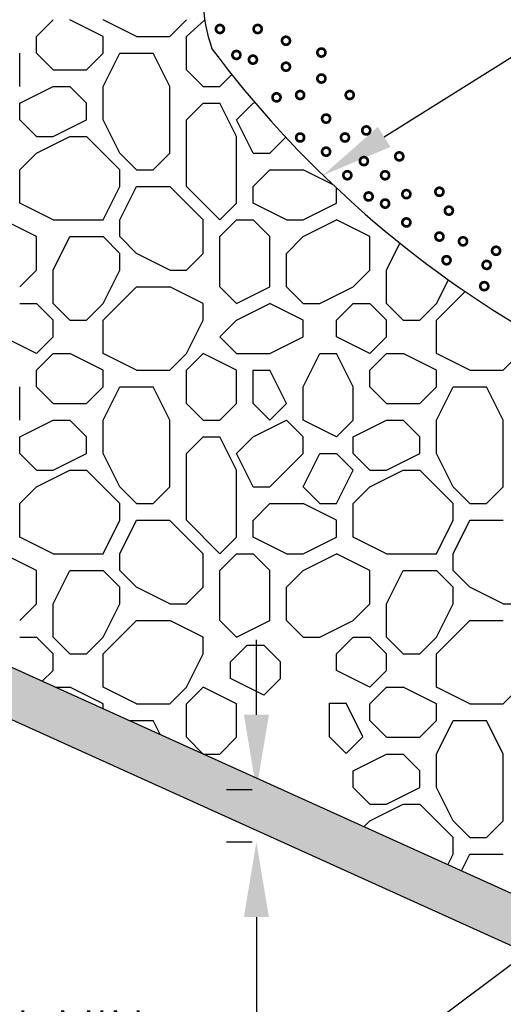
# Model space of a CAD drawing. Header units: feet. Extents: x 4777 to 9641, y 339 to 7297.
# Tile 10 of 14: x 4794.46 to 4795.47, y 357.23 to 359.27. Entities that reach past the tile are written whole.
import ezdxf
from ezdxf import colors
from ezdxf.entities.mleader import LeaderData, LeaderLine
from ezdxf.math import Vec2, Vec3

# ---------------------------------------------------------------- set-up
doc = ezdxf.new("R2010")
doc.units = ezdxf.units.FT
doc.header["$LTSCALE"] = 0.5
doc.header["$MEASUREMENT"] = 0
doc.layers.get('Defpoints').update_dxf_attribs({"lineweight": 120})
doc.layers.add('C-ANNO-DETAIL', color=2, linetype='Continuous', lineweight=25)
doc.styles.add('CoC_DETAIL_TEXT', font='simplex.shx', dxfattribs={"height": 0.08})
doc.dimstyles.new('CoC_DETAIL DIM', dxfattribs={"dimtxt": 0.1, "dimasz": 0.15625, "dimexe": 0.0625, "dimexo": 0.0625, "dimgap": 0.0313, "dimtad": 0, "dimtoh": 1, "dimdec": 0, "dimzin": 0, "dimdsep": 46, "dimtxsty": 'CoC_DETAIL_TEXT', "dimcen": 0, "dimclrd": 256, "dimclre": 256, "dimclrt": 256, "dimaunit": 1, "dimadec": 1, "dimazin": 0, "dimtfac": 1, "dimtdec": 0, "dimtofl": 0, "dimtmove": 0, "dimatfit": 3, "dimfxl": 1, "dimtolj": 1, "dimtzin": 0, "dimlwd": -1, "dimlwe": -1, "dimarcsym": 0})

# ---------------------------------------------------------------- blocks, each defined once
blk = doc.blocks.new('*D70')
at = {"layer": 'C-ANNO-DETAIL', "transparency": 16777216}
for p, q in [((4794.9566, 357.8282), (4794.9566, 357.9844)), ((4794.9566, 357.4072), (4794.9566, 357.1729)), ((4794.9566, 357.1729), (4794.8004, 357.1729))]:
    blk.add_line(p, q, dxfattribs=at)
at = {"layer": 'C-ANNO-DETAIL', "linetype": 'Continuous', "transparency": 16777216}
for p, q in [((4794.9481, 357.6719), (4794.8941, 357.6719)), ((4794.9481, 357.5635), (4794.8941, 357.5635))]:
    blk.add_line(p, q, dxfattribs=at)
at = {"layer": 'C-ANNO-DETAIL', "transparency": 16777216}
for points in [[(4794.9306, 357.8282), (4794.9827, 357.8282), (4794.9566, 357.6719)], [(4794.9306, 357.4072), (4794.9827, 357.4072), (4794.9566, 357.5635)]]:
    blk.add_solid(points, dxfattribs=at)
at = {"layer": 'Defpoints', "color": 0, "transparency": 16777216}
for p in [(4794.9566, 357.6719), (4795.0106, 357.6719), (4795.0106, 357.5635)]:
    blk.add_point(p, dxfattribs=at)
at = {"layer": 'C-ANNO-DETAIL', "transparency": 16777216, "insert": (4794.5595, 357.1729), "char_height": 0.08, "attachment_point": 5, "style": 'CoC_DETAIL_TEXT'}
blk.add_mtext('\\A1;6" MIN.', dxfattribs=at)

msp = doc.modelspace()

# ---------------------------------------------------------------- hatches: boundary and pattern name
at = {"layer": 'C-ANNO-DETAIL'}
h = msp.add_hatch(dxfattribs=at)
h.set_pattern_fill('CYRAMIC', color=254, scale=0.333333, angle=40, style=0)
h.set_pattern_definition([(40, (4791.649358, 353.985578), (0.05517819, 0.08981358), [0.1333333, -0.0333333]), (130, (4791.670784, 353.960043), (-0.08981358, 0.05517819), [0.1333333, -0.0333333])])
h.paths.add_polyline_path([(4793.8859, 358.1805, 0.155568), (4792.3825, 358.1628), (4792.2853, 358.1067, 0.211364), (4792.3091, 358.0163), (4792.3644, 358.0483, -0.157538), (4793.8859, 358.0721), (4797.3362, 356.5123), (4797.3362, 356.6207)])

# ---------------------------------------------------------------- linework, layer by layer
at = {"layer": 'C-ANNO-DETAIL', "color": 254}
for p, q in [((4794.4985, 359.2397), (4794.5332, 359.2744)), ((4794.6374, 359.2397), (4794.5679, 359.2744)), ((4794.7068, 359.2397), (4794.6374, 359.2744)), ((4794.7763, 359.2397), (4794.811, 359.2744)), ((4794.811, 359.2397), (4794.8491, 359.274)), ((4794.4985, 359.205), (4794.4985, 359.2397)), ((4794.6374, 359.205), (4794.6374, 359.2397)), ((4794.7068, 359.2397), (4794.7763, 359.2397)), ((4794.811, 359.1703), (4794.811, 359.2397)), ((4794.4638, 359.1355), (4794.4638, 359.205)), ((4794.5332, 359.1702), (4794.4985, 359.2049)), ((4794.6027, 359.1703), (4794.6374, 359.205)), ((4794.6374, 359.1355), (4794.6721, 359.205)), ((4794.6721, 359.205), (4794.7416, 359.205)), ((4794.7763, 359.1355), (4794.7416, 359.205)), ((4794.5332, 359.1703), (4794.6027, 359.1703)), ((4794.8457, 359.1355), (4794.811, 359.1703)), ((4794.8804, 359.1355), (4794.9053, 359.1604)), ((4794.4638, 359.1008), (4794.5332, 359.1355)), ((4794.5332, 359.1355), (4794.5679, 359.1355)), ((4794.6027, 359.1008), (4794.568, 359.1355)), ((4794.6374, 359.0661), (4794.6374, 359.1355)), ((4794.7763, 358.9966), (4794.7763, 359.1355)), ((4794.8457, 359.1355), (4794.8804, 359.1355)), ((4794.4638, 359.0661), (4794.4638, 359.1008)), ((4794.6027, 359.0661), (4794.6027, 359.1008)), ((4794.811, 359.0661), (4794.8457, 359.1008)), ((4794.8457, 359.1008), (4794.8804, 359.1008)), ((4794.9152, 359.0314), (4794.8804, 359.1008)), ((4794.9152, 359.0661), (4794.9499, 359.1008)), ((4794.4985, 359.0314), (4794.4638, 359.0661)), ((4794.5332, 359.0314), (4794.6027, 359.0661)), ((4794.6721, 358.9966), (4794.6374, 359.0661)), ((4794.811, 358.9272), (4794.811, 359.0661)), ((4794.9499, 358.9966), (4794.9152, 359.0661)), ((4794.4985, 359.0314), (4794.5332, 359.0314)), ((4794.4985, 358.9966), (4794.5679, 359.0314)), ((4794.5679, 359.0314), (4794.6027, 359.0314)), ((4794.6721, 358.9619), (4794.6027, 359.0314)), ((4794.9152, 358.8925), (4794.9152, 359.0314)), ((4794.9846, 358.9966), (4795.0179, 359.0299)), ((4794.9846, 358.9966), (4795.0179, 359.0299)), ((4794.4638, 358.9619), (4794.4985, 358.9966)), ((4794.7068, 358.9619), (4794.6721, 358.9966)), ((4794.7416, 358.9619), (4794.7763, 358.9966)), ((4794.9499, 358.9966), (4794.9846, 358.9966)), ((4794.4638, 358.8925), (4794.4638, 358.9619)), ((4794.6721, 358.9272), (4794.6721, 358.9619)), ((4794.7068, 358.9619), (4794.7416, 358.9619)), ((4794.9499, 358.9272), (4794.9846, 358.9619)), ((4794.9846, 358.9619), (4795.0541, 358.9619)), ((4795.1162, 358.9308), (4795.0541, 358.9619)), ((4794.6374, 358.8578), (4794.6721, 358.9272)), ((4794.6721, 358.8578), (4794.7068, 358.9272)), ((4794.7068, 358.9272), (4794.7763, 358.9272)), ((4794.8457, 358.8578), (4794.7763, 358.9272)), ((4794.8804, 358.8578), (4794.811, 358.9272)), ((4794.9499, 358.8925), (4794.9499, 358.9272)), ((4795.1235, 358.8925), (4795.1235, 358.924)), ((4794.5332, 358.8578), (4794.4638, 358.8925)), ((4794.8804, 358.8578), (4794.9152, 358.8925)), ((4795.0193, 358.8578), (4794.9499, 358.8925)), ((4795.0541, 358.8578), (4795.1235, 358.8925)), ((4794.4985, 358.823), (4794.4291, 358.8578)), ((4794.5332, 358.8578), (4794.6374, 358.8578)), ((4794.6721, 358.823), (4794.6721, 358.8578)), ((4794.8457, 358.7883), (4794.8457, 358.8578)), ((4794.8804, 358.823), (4794.9152, 358.8578)), ((4794.9152, 358.8578), (4794.9499, 358.8578)), ((4794.9846, 358.823), (4794.9499, 358.8578)), ((4795.0541, 358.823), (4795.1235, 358.8578)), ((4795.1929, 358.823), (4795.1235, 358.8578)), ((4794.4985, 358.7536), (4794.4985, 358.823)), ((4794.5332, 358.7536), (4794.5679, 358.823)), ((4794.5679, 358.823), (4794.6374, 358.823)), ((4794.6721, 358.7883), (4794.6374, 358.823)), ((4794.7068, 358.7883), (4794.6721, 358.823)), ((4794.8804, 358.7189), (4794.8804, 358.823)), ((4794.9846, 358.7189), (4794.9846, 358.823)), ((4795.0193, 358.7883), (4795.0541, 358.823)), ((4795.1929, 358.7536), (4795.1929, 358.823)), ((4795.2277, 358.7536), (4795.2556, 358.8094)), ((4794.6721, 358.7536), (4794.6721, 358.7883)), ((4794.7763, 358.7536), (4794.7068, 358.7883)), ((4794.811, 358.7536), (4794.8457, 358.7883)), ((4795.0193, 358.7189), (4795.0193, 358.7883)), ((4794.4638, 358.7189), (4794.4985, 358.7536)), ((4794.5332, 358.6841), (4794.5332, 358.7536)), ((4794.6374, 358.6841), (4794.6721, 358.7536)), ((4794.7763, 358.7536), (4794.811, 358.7536)), ((4795.1582, 358.7189), (4795.1929, 358.7536)), ((4795.2277, 358.6841), (4795.2277, 358.7536)), ((4795.3318, 358.6841), (4795.3564, 358.7333)), ((4794.6374, 358.6494), (4794.7068, 358.7189)), ((4794.7068, 358.7189), (4794.7763, 358.7189)), ((4794.8457, 358.6841), (4794.7763, 358.7189)), ((4794.9152, 358.6841), (4794.8804, 358.7189)), ((4794.9152, 358.6841), (4794.9846, 358.7189)), ((4795.0541, 358.6841), (4795.0193, 358.7189)), ((4795.0888, 358.6841), (4795.1582, 358.7189)), ((4795.3318, 358.6494), (4795.3913, 358.7089)), ((4794.4638, 358.6841), (4794.4985, 358.6841)), ((4794.5332, 358.6494), (4794.4985, 358.6841)), ((4794.5679, 358.6494), (4794.5332, 358.6841)), ((4794.6027, 358.6494), (4794.6374, 358.6841)), ((4794.8457, 358.6494), (4794.8457, 358.6841)), ((4794.9152, 358.6494), (4794.9846, 358.6841)), ((4795.0541, 358.6494), (4794.9846, 358.6841)), ((4795.0541, 358.6841), (4795.0888, 358.6841)), ((4795.1235, 358.6494), (4795.1582, 358.6841)), ((4795.1582, 358.6841), (4795.1929, 358.6841)), ((4795.2277, 358.6494), (4795.1929, 358.6841)), ((4795.2624, 358.6494), (4795.2277, 358.6841)), ((4795.2971, 358.6494), (4795.3318, 358.6841)), ((4794.5332, 358.6147), (4794.5332, 358.6494)), ((4794.5679, 358.6494), (4794.6027, 358.6494)), ((4794.6374, 358.58), (4794.6374, 358.6494)), ((4794.811, 358.58), (4794.8457, 358.6494)), ((4794.8804, 358.6147), (4794.9152, 358.6494)), ((4795.0541, 358.6147), (4795.0541, 358.6494)), ((4795.1235, 358.6147), (4795.1235, 358.6494)), ((4795.2277, 358.6147), (4795.2277, 358.6494)), ((4795.2624, 358.6494), (4795.2971, 358.6494)), ((4795.3318, 358.58), (4795.3318, 358.6494)), ((4794.4985, 358.58), (4794.4291, 358.6147)), ((4794.4985, 358.58), (4794.5332, 358.6147)), ((4794.9152, 358.58), (4794.8805, 358.6147)), ((4794.9846, 358.58), (4795.0541, 358.6147)), ((4795.1929, 358.58), (4795.1235, 358.6147)), ((4795.1929, 358.58), (4795.2277, 358.6147)), ((4794.4985, 358.5453), (4794.5332, 358.58)), ((4794.5332, 358.58), (4794.5679, 358.58)), ((4794.6374, 358.5453), (4794.5679, 358.58)), ((4794.7068, 358.5453), (4794.6374, 358.58)), ((4794.7763, 358.5453), (4794.811, 358.58)), ((4794.811, 358.5453), (4794.8457, 358.58)), ((4794.811, 358.5453), (4794.8457, 358.58)), ((4794.9152, 358.5453), (4794.8457, 358.58)), ((4794.9152, 358.58), (4794.9846, 358.58)), ((4795.0541, 358.5105), (4795.0888, 358.58)), ((4795.0888, 358.58), (4795.1235, 358.58)), ((4795.1582, 358.5105), (4795.1235, 358.58)), ((4795.1929, 358.5453), (4795.2277, 358.58)), ((4795.2277, 358.58), (4795.2624, 358.58)), ((4795.3318, 358.5453), (4795.2624, 358.58)), ((4795.4013, 358.5453), (4795.3318, 358.58)), ((4795.4707, 358.5453), (4795.5054, 358.58)), ((4794.4985, 358.5105), (4794.4985, 358.5453)), ((4794.6374, 358.5105), (4794.6374, 358.5453)), ((4794.7068, 358.5453), (4794.7763, 358.5453)), ((4794.811, 358.4758), (4794.811, 358.5453)), ((4794.9152, 358.4758), (4794.9152, 358.5453)), ((4794.9499, 358.5453), (4794.9846, 358.5453)), ((4794.9499, 358.4758), (4794.9499, 358.5453)), ((4795.0193, 358.4758), (4794.9846, 358.5453)), ((4795.3318, 358.5105), (4795.3318, 358.5453)), ((4795.4013, 358.5453), (4795.4707, 358.5453)), ((4794.4638, 358.4411), (4794.4638, 358.5105)), ((4794.5332, 358.4758), (4794.4985, 358.5105)), ((4794.6027, 358.4758), (4794.6374, 358.5105)), ((4794.6374, 358.4411), (4794.6721, 358.5105)), ((4794.6721, 358.5105), (4794.7416, 358.5105)), ((4794.7763, 358.4411), (4794.7416, 358.5105)), ((4795.0541, 358.4411), (4795.0541, 358.5105)), ((4795.1582, 358.4411), (4795.1582, 358.5105)), ((4795.2277, 358.4758), (4795.193, 358.5105)), ((4795.2971, 358.4758), (4795.3318, 358.5105)), ((4795.3318, 358.4411), (4795.3666, 358.5105)), ((4795.3666, 358.5105), (4795.436, 358.5105)), ((4795.4707, 358.4411), (4795.436, 358.5105)), ((4794.5332, 358.4758), (4794.6027, 358.4758)), ((4794.8457, 358.4411), (4794.811, 358.4758)), ((4794.8804, 358.4411), (4794.9151, 358.4758)), ((4794.9846, 358.4411), (4794.9499, 358.4758)), ((4794.9846, 358.4411), (4795.0193, 358.4758)), ((4795.2277, 358.4758), (4795.2971, 358.4758)), ((4794.4638, 358.4064), (4794.5332, 358.4411)), ((4794.5332, 358.4411), (4794.5679, 358.4411)), ((4794.6027, 358.4064), (4794.568, 358.4411)), ((4794.6374, 358.3716), (4794.6374, 358.4411)), ((4794.7763, 358.3022), (4794.7763, 358.4411)), ((4794.8457, 358.4411), (4794.8804, 358.4411)), ((4794.9499, 358.4064), (4795.0193, 358.4411)), ((4795.0541, 358.4064), (4795.0193, 358.4411)), ((4795.1235, 358.4064), (4795.0541, 358.4411)), ((4795.1235, 358.4064), (4795.1582, 358.4411)), ((4795.1582, 358.4064), (4795.2277, 358.4411)), ((4795.2277, 358.4411), (4795.2624, 358.4411)), ((4795.2971, 358.4064), (4795.2624, 358.4411)), ((4795.3318, 358.3716), (4795.3318, 358.4411)), ((4795.4707, 358.3022), (4795.4707, 358.4411)), ((4794.4638, 358.3716), (4794.4638, 358.4064)), ((4794.6027, 358.3716), (4794.6027, 358.4064)), ((4794.811, 358.3716), (4794.8457, 358.4064)), ((4794.8457, 358.4064), (4794.8804, 358.4064)), ((4794.9152, 358.3369), (4794.8804, 358.4064)), ((4794.9152, 358.3716), (4794.9499, 358.4064)), ((4795.0541, 358.3716), (4795.0541, 358.4064)), ((4795.1582, 358.3716), (4795.1582, 358.4064)), ((4795.2971, 358.3716), (4795.2971, 358.4064)), ((4794.4985, 358.3369), (4794.4638, 358.3716)), ((4794.5332, 358.3369), (4794.6027, 358.3716)), ((4794.6721, 358.3022), (4794.6374, 358.3716)), ((4794.811, 358.2328), (4794.811, 358.3716)), ((4794.9499, 358.3022), (4794.9152, 358.3716)), ((4794.9846, 358.3022), (4795.0541, 358.3716)), ((4794.9846, 358.3022), (4795.0541, 358.3716)), ((4795.0541, 358.3022), (4795.0888, 358.3716)), ((4795.0888, 358.3716), (4795.1235, 358.3716)), ((4795.1582, 358.3369), (4795.1235, 358.3717)), ((4795.1929, 358.3369), (4795.1582, 358.3716)), ((4795.2277, 358.3369), (4795.2971, 358.3716)), ((4795.3666, 358.3022), (4795.3318, 358.3716)), ((4794.4985, 358.3369), (4794.5332, 358.3369)), ((4794.4985, 358.3022), (4794.5679, 358.3369)), ((4794.5679, 358.3369), (4794.6027, 358.3369)), ((4794.6721, 358.2675), (4794.6027, 358.3369)), ((4794.9152, 358.198), (4794.9152, 358.3369)), ((4795.1235, 358.2675), (4795.1582, 358.3369)), ((4795.1929, 358.3369), (4795.2277, 358.3369)), ((4795.1929, 358.3022), (4795.2624, 358.3369)), ((4795.2624, 358.3369), (4795.2971, 358.3369)), ((4795.3666, 358.2675), (4795.2971, 358.3369)), ((4794.4638, 358.2675), (4794.4985, 358.3022)), ((4794.7068, 358.2675), (4794.6721, 358.3022)), ((4794.7416, 358.2675), (4794.7763, 358.3022)), ((4794.9499, 358.3022), (4794.9846, 358.3022)), ((4795.0888, 358.2675), (4795.0541, 358.3022)), ((4795.1582, 358.2675), (4795.1929, 358.3022)), ((4795.4013, 358.2675), (4795.3666, 358.3022)), ((4795.436, 358.2675), (4795.4707, 358.3022)), ((4794.4638, 358.198), (4794.4638, 358.2675)), ((4794.6721, 358.2328), (4794.6721, 358.2675)), ((4794.7068, 358.2675), (4794.7416, 358.2675)), ((4794.9499, 358.2327), (4794.9846, 358.2675)), ((4794.9846, 358.2675), (4795.0541, 358.2675)), ((4795.1235, 358.2328), (4795.0541, 358.2675)), ((4795.0888, 358.2675), (4795.1235, 358.2675)), ((4795.1582, 358.198), (4795.1582, 358.2675)), ((4795.3666, 358.2328), (4795.3666, 358.2675)), ((4795.4013, 358.2675), (4795.436, 358.2675)), ((4794.6374, 358.1633), (4794.6721, 358.2328)), ((4794.6721, 358.1633), (4794.7068, 358.2328)), ((4794.7068, 358.2328), (4794.7763, 358.2328)), ((4794.8457, 358.1633), (4794.7763, 358.2327)), ((4794.8804, 358.1633), (4794.811, 358.2328)), ((4794.9499, 358.198), (4794.9499, 358.2328)), ((4795.1235, 358.198), (4795.1235, 358.2328)), ((4795.3318, 358.1633), (4795.3666, 358.2328)), ((4795.3666, 358.1633), (4795.4013, 358.2328)), ((4795.4013, 358.2328), (4795.4707, 358.2328)), ((4794.5332, 358.1633), (4794.4638, 358.198)), ((4794.8804, 358.1633), (4794.9152, 358.198)), ((4795.0193, 358.1633), (4794.9499, 358.198)), ((4795.0541, 358.1633), (4795.1235, 358.198)), ((4795.2277, 358.1633), (4795.1582, 358.198)), ((4794.4985, 358.1286), (4794.4291, 358.1633)), ((4794.5332, 358.1633), (4794.6374, 358.1633)), ((4794.6721, 358.1286), (4794.6721, 358.1633)), ((4794.8457, 358.0939), (4794.8457, 358.1633)), ((4794.8804, 358.1286), (4794.9152, 358.1633)), ((4794.9152, 358.1633), (4794.9499, 358.1633)), ((4794.9846, 358.1286), (4794.9499, 358.1633)), ((4795.0193, 358.1633), (4795.0541, 358.1633)), ((4795.0541, 358.1286), (4795.1235, 358.1633)), ((4795.1929, 358.1286), (4795.1235, 358.1633)), ((4795.2277, 358.1633), (4795.3318, 358.1633)), ((4795.3666, 358.1286), (4795.3666, 358.1633)), ((4794.4985, 358.0591), (4794.4985, 358.1286)), ((4794.5332, 358.0591), (4794.5679, 358.1286)), ((4794.5679, 358.1286), (4794.6374, 358.1286)), ((4794.6721, 358.0939), (4794.6374, 358.1286)), ((4794.7068, 358.0939), (4794.6721, 358.1286)), ((4794.8804, 358.0244), (4794.8804, 358.1286)), ((4794.9846, 358.0244), (4794.9846, 358.1286)), ((4795.0193, 358.0939), (4795.0541, 358.1286)), ((4795.1929, 358.0591), (4795.1929, 358.1286)), ((4795.2277, 358.0591), (4795.2624, 358.1286)), ((4795.2624, 358.1286), (4795.3318, 358.1286)), ((4795.3666, 358.0939), (4795.3318, 358.1286)), ((4795.4013, 358.0939), (4795.3666, 358.1286)), ((4794.6721, 358.0591), (4794.6721, 358.0939)), ((4794.7763, 358.0591), (4794.7068, 358.0939)), ((4794.811, 358.0591), (4794.8457, 358.0939)), ((4795.0193, 358.0244), (4795.0193, 358.0939)), ((4795.3666, 358.0591), (4795.3666, 358.0939)), ((4795.4707, 358.0591), (4795.4013, 358.0939)), ((4794.4638, 358.0244), (4794.4985, 358.0591)), ((4794.5332, 357.9897), (4794.5332, 358.0591)), ((4794.6374, 357.9897), (4794.6721, 358.0591)), ((4795.3318, 357.9897), (4795.3666, 358.0591)), ((4795.4707, 358.0591), (4795.5054, 358.0591)), ((4794.6374, 357.955), (4794.7068, 358.0244)), ((4794.7068, 358.0244), (4794.7763, 358.0244)), ((4794.8457, 357.9897), (4794.7763, 358.0244)), ((4794.9152, 357.9897), (4794.8804, 358.0244)), ((4794.9152, 357.9897), (4794.9846, 358.0244)), ((4795.0541, 357.9897), (4795.0193, 358.0244)), ((4795.3318, 357.955), (4795.4013, 358.0244)), ((4795.4013, 358.0244), (4795.4707, 358.0244)), ((4794.4638, 357.9897), (4794.4985, 357.9897)), ((4794.5332, 357.955), (4794.4985, 357.9897)), ((4794.5679, 357.955), (4794.5332, 357.9897)), ((4794.6027, 357.955), (4794.6374, 357.9897)), ((4794.8457, 357.955), (4794.8457, 357.9897)), ((4795.1235, 357.955), (4795.1582, 357.9897)), ((4795.2277, 357.955), (4795.1929, 357.9897)), ((4795.2624, 357.955), (4795.2277, 357.9897)), ((4795.2971, 357.955), (4795.3318, 357.9897)), ((4794.5332, 357.9203), (4794.5332, 357.955)), ((4794.5679, 357.955), (4794.6027, 357.955)), ((4794.6374, 357.8855), (4794.6374, 357.955)), ((4794.811, 357.8855), (4794.8457, 357.955)), ((4794.9024, 357.9386), (4794.9371, 357.9733)), ((4794.9371, 357.9733), (4794.9718, 357.9733)), ((4795.0065, 357.9386), (4794.9718, 357.9733)), ((4795.1235, 357.9203), (4795.1235, 357.955)), ((4795.2277, 357.9203), (4795.2277, 357.955)), ((4795.2624, 357.955), (4795.2971, 357.955)), ((4795.3318, 357.8855), (4795.3318, 357.955)), ((4794.9024, 357.9038), (4794.9024, 357.9386)), ((4795.0065, 357.9038), (4795.0065, 357.9386)), ((4794.5109, 357.898), (4794.5332, 357.9203)), ((4795.1929, 357.8855), (4795.1235, 357.9203)), ((4795.1929, 357.8855), (4795.2277, 357.9203)), ((4794.9718, 357.8691), (4794.9024, 357.9038)), ((4794.9718, 357.8691), (4795.0065, 357.9038)), ((4794.5384, 357.8855), (4794.5679, 357.8855)), ((4794.6374, 357.8508), (4794.5679, 357.8855)), ((4794.7763, 357.8508), (4794.811, 357.8855)), ((4794.811, 357.8508), (4794.8457, 357.8855)), ((4794.811, 357.8508), (4794.8457, 357.8855)), ((4794.9152, 357.8508), (4794.8457, 357.8855)), ((4795.1929, 357.8508), (4795.2277, 357.8855)), ((4795.2277, 357.8855), (4795.2624, 357.8855)), ((4795.3318, 357.8508), (4795.2624, 357.8855)), ((4795.4013, 357.8508), (4795.3318, 357.8855)), ((4795.4707, 357.8508), (4795.5054, 357.8855)), ((4795.1091, 357.8521), (4795.1438, 357.8521)), ((4795.1091, 357.7826), (4795.1091, 357.8521)), ((4795.1785, 357.7826), (4795.1438, 357.8521)), ((4794.6374, 357.8408), (4794.6374, 357.8508)), ((4794.7068, 357.8508), (4794.7763, 357.8508)), ((4794.811, 357.7814), (4794.811, 357.8508)), ((4794.9152, 357.7814), (4794.9152, 357.8508)), ((4795.1929, 357.8161), (4795.1929, 357.8508)), ((4795.3318, 357.8161), (4795.3318, 357.8508)), ((4795.4013, 357.8508), (4795.4707, 357.8508)), ((4794.692, 357.8161), (4794.7416, 357.8161)), ((4794.756, 357.7872), (4794.7416, 357.8161)), ((4795.2277, 357.7813), (4795.193, 357.8161)), ((4795.2971, 357.7814), (4795.3318, 357.8161)), ((4795.3318, 357.7466), (4795.3666, 357.8161)), ((4795.3666, 357.8161), (4795.436, 357.8161)), ((4795.4707, 357.7466), (4795.436, 357.8161)), ((4794.8457, 357.7466), (4794.811, 357.7814)), ((4794.8804, 357.7466), (4794.9151, 357.7813)), ((4795.1438, 357.7479), (4795.1091, 357.7826)), ((4795.1438, 357.7479), (4795.1785, 357.7826)), ((4795.2277, 357.7814), (4795.2971, 357.7814)), ((4794.8457, 357.7466), (4794.8804, 357.7466)), ((4795.1582, 357.7119), (4795.2277, 357.7466)), ((4795.2277, 357.7466), (4795.2624, 357.7466)), ((4795.2971, 357.7119), (4795.2624, 357.7466)), ((4795.3318, 357.6772), (4795.3318, 357.7466)), ((4795.4707, 357.6078), (4795.4707, 357.7466)), ((4795.1582, 357.6772), (4795.1582, 357.7119)), ((4795.2971, 357.6772), (4795.2971, 357.7119)), ((4795.1929, 357.6425), (4795.1582, 357.6772)), ((4795.2277, 357.6425), (4795.2971, 357.6772)), ((4795.3666, 357.6078), (4795.3318, 357.6772)), ((4795.1929, 357.6425), (4795.2277, 357.6425)), ((4795.1929, 357.6078), (4795.2624, 357.6425)), ((4795.2624, 357.6425), (4795.2971, 357.6425)), ((4795.3666, 357.573), (4795.2971, 357.6425)), ((4795.1805, 357.5953), (4795.1929, 357.6078)), ((4795.4013, 357.573), (4795.3666, 357.6078)), ((4795.436, 357.573), (4795.4707, 357.6078)), ((4795.3666, 357.5383), (4795.3666, 357.573)), ((4795.4013, 357.573), (4795.436, 357.573)), ((4795.3555, 357.5162), (4795.3666, 357.5383)), ((4795.3838, 357.5034), (4795.4013, 357.5383)), ((4795.4013, 357.5383), (4795.4707, 357.5383))]:
    msp.add_line(p, q, dxfattribs=at)
at = {"layer": 'C-ANNO-DETAIL'}
for p, q in [((4794.9499, 359.1008), (4794.9532, 359.1024)), ((4795.0193, 358.8578), (4795.0541, 358.8578)), ((4795.1929, 358.5105), (4795.1929, 358.5453)), ((4793.8859, 358.1805), (4797.3362, 356.6207)), ((4793.8859, 358.0721), (4797.3362, 356.5123)), ((4794.7763, 358.0591), (4794.811, 358.0591)), ((4795.1582, 358.0244), (4795.1929, 358.0591)), ((4795.2277, 357.9897), (4795.2277, 358.0591)), ((4795.0888, 357.9897), (4795.1582, 358.0244)), ((4795.0541, 357.9897), (4795.0888, 357.9897)), ((4795.1582, 357.9897), (4795.1929, 357.9897)), ((4794.7068, 357.8508), (4794.6374, 357.8855))]:
    msp.add_line(p, q, dxfattribs=at)
at = {"layer": 'C-ANNO-DETAIL', "const_width": 0.00556}
for points in [[(4794.8723, 359.2551, 1), (4794.8889, 359.2551, 1)], [(4794.9509, 359.2551, 1), (4794.9676, 359.2551, 1)], [(4795.0099, 359.2306, 1), (4795.0265, 359.2306, 1)], [(4794.9067, 359.2011, 1), (4794.9233, 359.2011, 1)], [(4795.0836, 359.2061, 1), (4795.1003, 359.2061, 1)], [(4794.9411, 359.1913, 1), (4794.9577, 359.1913, 1)], [(4795.0099, 359.1766, 1), (4795.0265, 359.1766, 1)], [(4795.0836, 359.152, 1), (4795.1003, 359.152, 1)], [(4794.9902, 359.1128, 1), (4795.0069, 359.1128, 1)], [(4795.0394, 359.1177, 1), (4795.056, 359.1177, 1)], [(4795.1426, 359.1177, 1), (4795.1592, 359.1177, 1)], [(4795.0934, 359.0686, 1), (4795.1101, 359.0686, 1)], [(4795.0394, 359.0293, 1), (4795.056, 359.0293, 1)], [(4795.1327, 359.0293, 1), (4795.1494, 359.0293, 1)], [(4795.177, 359.044, 1), (4795.1936, 359.044, 1)], [(4795.0934, 358.9998, 1), (4795.1101, 358.9998, 1)], [(4795.2458, 358.99, 1), (4795.2625, 358.99, 1)], [(4795.1721, 358.9802, 1), (4795.1887, 358.9802, 1)], [(4795.1377, 358.9508, 1), (4795.1543, 358.9508, 1)], [(4795.2163, 358.9508, 1), (4795.233, 358.9508, 1)], [(4795.1819, 358.9066, 1), (4795.1986, 358.9066, 1)], [(4795.2605, 358.9115, 1), (4795.2772, 358.9115, 1)], [(4795.3293, 358.9164, 1), (4795.346, 358.9164, 1)], [(4795.2163, 358.8918, 1), (4795.233, 358.8918, 1)], [(4795.349, 358.8771, 1), (4795.3657, 358.8771, 1)], [(4795.2605, 358.8526, 1), (4795.2772, 358.8526, 1)], [(4795.3293, 358.8231, 1), (4795.346, 358.8231, 1)], [(4795.3785, 358.8133, 1), (4795.3952, 358.8133, 1)], [(4795.4473, 358.7936, 1), (4795.464, 358.7936, 1)], [(4795.3441, 358.774, 1), (4795.3608, 358.774, 1)], [(4795.4276, 358.7642, 1), (4795.4443, 358.7642, 1)], [(4795.4227, 358.72, 1), (4795.4394, 358.72, 1)]]:
    msp.add_lwpolyline(points, format="xyb", close=True, dxfattribs=at)
at = {"layer": 'C-ANNO-DETAIL'}
for centre, radius, start, end in [((4795.2064, 359.3308), 0.3618, 134.2708, 198.8822), ((5064.3936, -111.9908), 543.1725, 119.766413, 120.233223), ((4796.654, 360.5553), 2.2369, 216.854, 239.497)]:
    msp.add_arc(centre, radius, start, end, dxfattribs=at)

# ---------------------------------------------------------------- dimensions: what is measured, and where the dimension line sits
at = {"layer": 'C-ANNO-DETAIL', "color": 254}
dim = msp.add_linear_dim(base=(4794.9566, 357.6719), p1=(4795.0106, 357.5635), p2=(4795.0106, 357.6719), angle=90, text='6" MIN.', dimstyle='CoC_DETAIL DIM', override={"dimscale": 1, "dimlfac": 1, "dimpost": "'"}, dxfattribs=at)
dim.commit()
dim.dimension.update_dxf_attribs({"geometry": '*D70', "text_midpoint": (4794.5595, 357.1729), "dimtype": 161})

# ---------------------------------------------------------------- leaders
at = {"layer": 'C-ANNO-DETAIL'}
ml = msp.add_multileader_mtext('Standard', dxfattribs=at)
ml.set_content('EDGES SHALL BE TAPERED OUT TOWARDS ROAD TO PREVENT TRACKING OF MUD ON EDGES ', color=256, style='CoC_DETAIL_TEXT')
ml.set_leader_properties(color=256, linetype='ByLayer', lineweight=-1)
ml.build(insert=Vec2(0, 0))
ml.multileader.update_dxf_attribs({"dogleg_length": 0.125, "arrow_head_size": 0.15})
ctx = ml.context
ctx.base_point, ctx.char_height, ctx.arrow_head_size, ctx.landing_gap_size, ctx.plane_origin = Vec3(4797.3552, 360.2699), 0.1, 0.15, 0.0781, Vec3(4801.3494, 360.7419)
ctx.text_align_type = 2
notes = []
notes.append((ctx, [(1, (1, 1, 0), (4797.1989, 360.2699), (1, 0), 0.1562, [(0, [(4795.0955, 358.9508)], 0, [])])]))
ctx.mtext.insert, ctx.mtext.width, ctx.mtext.alignment, ctx.mtext.flow_direction = Vec3(4799.9017, 360.3199), 2.468371, 3, 5
ml = msp.add_multileader_mtext('Standard', dxfattribs=at)
ml.set_content('2" TO 3" COARSE AGGREGATE', color=256, style='CoC_DETAIL_TEXT')
ml.set_leader_properties(color=256, linetype='ByLayer', lineweight=-1)
ml.build(insert=Vec2(0, 0))
ml.multileader.update_dxf_attribs({"dogleg_length": 0.125, "arrow_head_size": 0.15})
ctx = ml.context
ctx.base_point, ctx.char_height, ctx.arrow_head_size, ctx.landing_gap_size, ctx.plane_origin = Vec3(4793.2597, 356.8967), 0.1, 0.15, 0.0781, Vec3(4795.9434, 356.4563)
ctx.text_align_type = 2
notes.append((ctx, [(0, (1, 1, 0), (4794.9341, 356.8967), (-1, 0), 0.1562, [(0, [(4795.772, 357.5201)], 0, [])])]))
ctx.mtext.insert, ctx.mtext.width, ctx.mtext.alignment, ctx.mtext.flow_direction = Vec3(4794.6997, 356.9467), 1.450267, 3, 5
for ctx, leaders in notes:
    for number, flags, end, landing, length, lines in leaders:
        leader = LeaderData()
        leader.index, (leader.has_last_leader_line, leader.has_dogleg_vector, leader.attachment_direction) = number, flags
        leader.last_leader_point, leader.dogleg_vector, leader.dogleg_length = Vec3(end), Vec3(landing), length
        for number, points, colour, breaks in lines:
            line = LeaderLine()
            line.index, line.vertices, line.color, line.breaks = number, Vec3.list(points), colors.encode_raw_color(colour), breaks
            leader.lines.append(line)
        ctx.leaders.append(leader)

doc.saveas('drawing.dxf')
